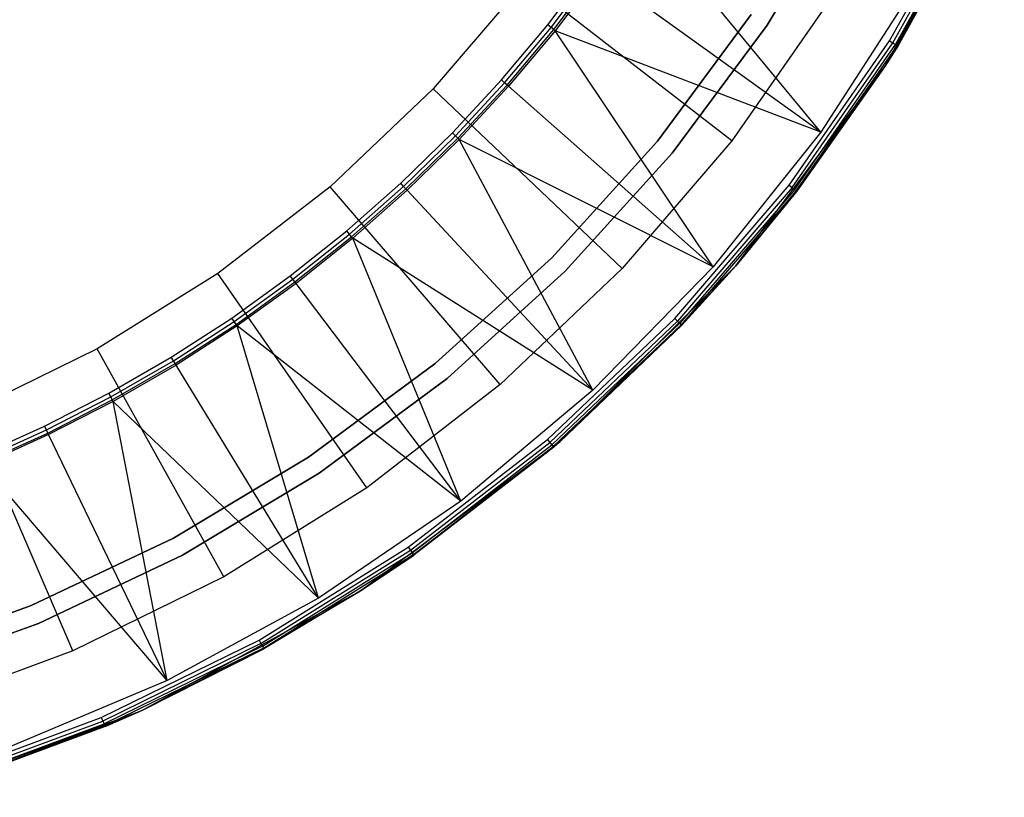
# Model space of a CAD drawing. Extents: x 0.02 to 4.27, y -2.13 to 2.13.
# Tile 6 of 13: x 2.88 to 4.08, y -2.04 to -1.09. Entities that reach past the tile are written whole.
import ezdxf

# ---------------------------------------------------------------- set-up
doc = ezdxf.new("R2010")
doc.units = 0
doc.header["$MEASUREMENT"] = 0
doc.layers.get('0').update_dxf_attribs({"color": 13, "linetype": 'CONTINUOUS'})

# ---------------------------------------------------------------- blocks, each defined once
blk = doc.blocks.new('LAMPKA_CHINSKA2_STL')
at = {"color": 0}
for p, q in [((3.9357, -1.1494), (4.0811, -0.8832)), ((3.9357, -1.1494), (4.0811, -0.8832)), ((3.9514, -1.1246, 0.2244), (4.0811, -0.8832)), ((3.9514, -1.1246, 0.2244), (4.0811, -0.8832)), ((3.8921, -0.9327, 11.2638), (3.7923, -1.0992, 11.2638)), ((3.7923, -1.0992, 11.2598), (3.8921, -0.9327, 11.2598)), ((3.9414, -1.1183, 0.2362), (4.0454, -0.9311, 0.2362)), ((3.9414, -1.1183, 0.2362), (4.0454, -0.9311, 0.2362)), ((3.9453, -1.1207, 0.2353), (4.0494, -0.9331, 0.2353)), ((3.9453, -1.1207, 0.2353), (4.0494, -0.9331, 0.2353)), ((3.9485, -1.1227, 0.2328), (4.0529, -0.9347, 0.2328)), ((3.9485, -1.1227, 0.2328), (4.0529, -0.9347, 0.2328)), ((3.9507, -1.1241, 0.2289), (4.0552, -0.9359, 0.2289)), ((3.9507, -1.1241, 0.2289), (4.0552, -0.9359, 0.2289)), ((4.056, -0.9363, 0.2244), (3.9514, -1.1246, 0.2244)), ((4.056, -0.9363, 0.2244), (3.9514, -1.1246, 0.2244)), ((3.8574, -1.2295, 11.063), (3.6371, -0.9623, 12.6284)), ((3.8574, -1.2295, 11.063), (3.6371, -0.9623, 12.6284)), ((3.5249, -1.0986, 12.6378), (3.578, -1.0286, 12.6378)), ((3.5249, -1.0986, 12.6378), (3.578, -1.0286, 12.6378)), ((3.5289, -1.1019, 12.6366), (3.5822, -1.0316, 12.6366)), ((3.5289, -1.1019, 12.6366), (3.5822, -1.0316, 12.6366)), ((3.5322, -1.1044, 12.6333), (3.5855, -1.034, 12.6333)), ((3.5322, -1.1044, 12.6333), (3.5855, -1.034, 12.6333)), ((3.5873, -1.0354, 12.6284), (3.5339, -1.1058, 12.6284)), ((3.5873, -1.0354, 12.6284), (3.5339, -1.1058, 12.6284)), ((3.8574, -1.2295, 11.063), (3.5873, -1.0354, 12.6284)), ((3.8574, -1.2295, 11.063), (3.5873, -1.0354, 12.6284)), ((3.4978, -1.0454, 12.5591), (3.3851, -1.1767, 12.5591)), ((3.4978, -1.0454, 12.5591), (3.3851, -1.1767, 12.5591)), ((3.7492, -1.24, 11.063), (3.4978, -1.0454, 12.5591)), ((3.7492, -1.24, 11.063), (3.4978, -1.0454, 12.5591)), ((3.9714, -1.0531, 11.063), (3.8574, -1.2295, 11.063)), ((3.9714, -1.0531, 11.063), (3.8574, -1.2295, 11.063)), ((3.8664, -1.0716, 11.063), (3.7492, -1.24, 11.063)), ((3.8664, -1.0716, 11.063), (3.7492, -1.24, 11.063)), ((3.7729, -1.0862, 11.3446), (3.6586, -1.2403, 11.3446)), ((3.6586, -1.2403, 11.3407), (3.7729, -1.0862, 11.3407)), ((3.7729, -1.0862, 11.3446), (3.6586, -1.2403, 11.3446)), ((3.6586, -1.2403, 11.3407), (3.7729, -1.0862, 11.3407)), ((3.4684, -1.1659, 12.6378), (3.5249, -1.0986, 12.6378)), ((3.4684, -1.1659, 12.6378), (3.5249, -1.0986, 12.6378)), ((3.4723, -1.1694, 12.6366), (3.5289, -1.1019, 12.6366)), ((3.4723, -1.1694, 12.6366), (3.5289, -1.1019, 12.6366)), ((3.5289, -1.1019, 12.6366), (3.5249, -1.0986, 12.6378)), ((3.5289, -1.1019, 12.6366), (3.5249, -1.0986, 12.6378)), ((3.5322, -1.1044, 12.6333), (3.5289, -1.1019, 12.6366)), ((3.5322, -1.1044, 12.6333), (3.5289, -1.1019, 12.6366)), ((3.7923, -1.0992, 11.2638), (3.6766, -1.2551, 11.2638)), ((3.6766, -1.2551, 11.2598), (3.7923, -1.0992, 11.2598)), ((3.4754, -1.1721, 12.6333), (3.5322, -1.1044, 12.6333)), ((3.4754, -1.1721, 12.6333), (3.5322, -1.1044, 12.6333)), ((3.5339, -1.1058, 12.6284), (3.4771, -1.1736, 12.6284)), ((3.5339, -1.1058, 12.6284), (3.4771, -1.1736, 12.6284)), ((3.5339, -1.1058, 12.6284), (3.5322, -1.1044, 12.6333)), ((3.5339, -1.1058, 12.6284), (3.5322, -1.1044, 12.6333)), ((3.7265, -1.3937, 11.063), (3.5339, -1.1058, 12.6284)), ((3.7265, -1.3937, 11.063), (3.5339, -1.1058, 12.6284)), ((3.8574, -1.2295, 11.063), (3.5339, -1.1058, 12.6284)), ((3.8574, -1.2295, 11.063), (3.5339, -1.1058, 12.6284)), ((3.8191, -1.2941, 0.2362), (3.9414, -1.1183, 0.2362)), ((3.8191, -1.2941, 0.2362), (3.9414, -1.1183, 0.2362)), ((3.8227, -1.2969, 0.2353), (3.9453, -1.1207, 0.2353)), ((3.8227, -1.2969, 0.2353), (3.9453, -1.1207, 0.2353)), ((3.8257, -1.2992, 0.2328), (3.9485, -1.1227, 0.2328)), ((3.8257, -1.2992, 0.2328), (3.9485, -1.1227, 0.2328)), ((3.8277, -1.3008, 0.2289), (3.9507, -1.1241, 0.2289)), ((3.8277, -1.3008, 0.2289), (3.9507, -1.1241, 0.2289)), ((3.9507, -1.1241, 0.2289), (3.9357, -1.1494, 0.2244)), ((3.9507, -1.1241, 0.2289), (3.9357, -1.1494, 0.2244)), ((3.9514, -1.1246, 0.2244), (3.9357, -1.1494)), ((3.9514, -1.1246, 0.2244), (3.9357, -1.1494)), ((3.9514, -1.1246, 0.2244), (3.9357, -1.1494, 0.2244)), ((3.9514, -1.1246, 0.2244), (3.9357, -1.1494, 0.2244)), ((3.9414, -1.1183, 0.2362), (3.9453, -1.1207, 0.2353)), ((3.9414, -1.1183, 0.2362), (3.9453, -1.1207, 0.2353)), ((3.9453, -1.1207, 0.2353), (3.9485, -1.1227, 0.2328)), ((3.9453, -1.1207, 0.2353), (3.9485, -1.1227, 0.2328)), ((3.9485, -1.1227, 0.2328), (3.9507, -1.1241, 0.2289)), ((3.9485, -1.1227, 0.2328), (3.9507, -1.1241, 0.2289)), ((3.9514, -1.1246, 0.2244), (3.9507, -1.1241, 0.2289)), ((3.9514, -1.1246, 0.2244), (3.9507, -1.1241, 0.2289)), ((3.754, -1.3922), (3.9357, -1.1494)), ((3.754, -1.3922), (3.9357, -1.1494)), ((3.8277, -1.3008, 0.2289), (3.9357, -1.1494, 0.2244)), ((3.8277, -1.3008, 0.2289), (3.9357, -1.1494, 0.2244)), ((3.9357, -1.1494), (3.8284, -1.3013, 0.2244)), ((3.9357, -1.1494, 0.2244), (3.8284, -1.3013, 0.2244)), ((3.9357, -1.1494), (3.8284, -1.3013, 0.2244)), ((3.9357, -1.1494, 0.2244), (3.8284, -1.3013, 0.2244)), ((3.9357, -1.1494, 0.2244), (3.9357, -1.1494)), ((3.9357, -1.1494, 0.2244), (3.9357, -1.1494)), ((3.4087, -1.2304, 12.6378), (3.4684, -1.1659, 12.6378)), ((3.4087, -1.2304, 12.6378), (3.4684, -1.1659, 12.6378)), ((3.4124, -1.234, 12.6366), (3.4723, -1.1694, 12.6366)), ((3.4124, -1.234, 12.6366), (3.4723, -1.1694, 12.6366)), ((3.4153, -1.2369, 12.6333), (3.4754, -1.1721, 12.6333)), ((3.4153, -1.2369, 12.6333), (3.4754, -1.1721, 12.6333)), ((3.4771, -1.1736, 12.6284), (3.4169, -1.2384, 12.6284)), ((3.4771, -1.1736, 12.6284), (3.4169, -1.2384, 12.6284)), ((3.4723, -1.1694, 12.6366), (3.4684, -1.1659, 12.6378)), ((3.4723, -1.1694, 12.6366), (3.4684, -1.1659, 12.6378)), ((3.4754, -1.1721, 12.6333), (3.4723, -1.1694, 12.6366)), ((3.4754, -1.1721, 12.6333), (3.4723, -1.1694, 12.6366)), ((3.4771, -1.1736, 12.6284), (3.4754, -1.1721, 12.6333)), ((3.4771, -1.1736, 12.6284), (3.4754, -1.1721, 12.6333)), ((3.7265, -1.3937, 11.063), (3.4771, -1.1736, 12.6284)), ((3.7265, -1.3937, 11.063), (3.4771, -1.1736, 12.6284)), ((3.3851, -1.1767, 12.5591), (3.2597, -1.2959, 12.5591)), ((3.3851, -1.1767, 12.5591), (3.2597, -1.2959, 12.5591)), ((3.6155, -1.3957, 11.063), (3.3851, -1.1767, 12.5591)), ((3.6155, -1.3957, 11.063), (3.3851, -1.1767, 12.5591)), ((3.3458, -1.2917, 12.6378), (3.4087, -1.2304, 12.6378)), ((3.3458, -1.2917, 12.6378), (3.4087, -1.2304, 12.6378)), ((3.3493, -1.2955, 12.6366), (3.4124, -1.234, 12.6366)), ((3.3493, -1.2955, 12.6366), (3.4124, -1.234, 12.6366)), ((3.4124, -1.234, 12.6366), (3.4087, -1.2304, 12.6378)), ((3.4124, -1.234, 12.6366), (3.4087, -1.2304, 12.6378)), ((3.4153, -1.2369, 12.6333), (3.4124, -1.234, 12.6366)), ((3.4153, -1.2369, 12.6333), (3.4124, -1.234, 12.6366)), ((3.8574, -1.2295, 11.063), (3.7265, -1.3937, 11.063)), ((3.8574, -1.2295, 11.063), (3.7265, -1.3937, 11.063)), ((3.3521, -1.2985, 12.6333), (3.4153, -1.2369, 12.6333)), ((3.3521, -1.2985, 12.6333), (3.4153, -1.2369, 12.6333)), ((3.4169, -1.2384, 12.6284), (3.3536, -1.3002, 12.6284)), ((3.4169, -1.2384, 12.6284), (3.3536, -1.3002, 12.6284)), ((3.4169, -1.2384, 12.6284), (3.4153, -1.2369, 12.6333)), ((3.4169, -1.2384, 12.6284), (3.4153, -1.2369, 12.6333)), ((3.5799, -1.544, 11.063), (3.4169, -1.2384, 12.6284)), ((3.5799, -1.544, 11.063), (3.4169, -1.2384, 12.6284)), ((3.7265, -1.3937, 11.063), (3.4169, -1.2384, 12.6284)), ((3.7265, -1.3937, 11.063), (3.4169, -1.2384, 12.6284)), ((3.6586, -1.2403, 11.3446), (3.5297, -1.3825, 11.3446)), ((3.5297, -1.3825, 11.3407), (3.6586, -1.2403, 11.3407)), ((3.6586, -1.2403, 11.3446), (3.5297, -1.3825, 11.3446)), ((3.5297, -1.3825, 11.3407), (3.6586, -1.2403, 11.3407)), ((3.7492, -1.24, 11.063), (3.6155, -1.3957, 11.063)), ((3.7492, -1.24, 11.063), (3.6155, -1.3957, 11.063)), ((3.6586, -1.2403, 11.3446), (3.6586, -1.2403, 11.3407)), ((3.6586, -1.2403, 11.3446), (3.6586, -1.2403, 11.3407)), ((3.6766, -1.2551, 11.2638), (3.5462, -1.399, 11.2638)), ((3.5462, -1.399, 11.2598), (3.6766, -1.2551, 11.2598)), ((3.2799, -1.3498, 12.6378), (3.3458, -1.2917, 12.6378)), ((3.2799, -1.3498, 12.6378), (3.3458, -1.2917, 12.6378)), ((3.2832, -1.3538, 12.6366), (3.3493, -1.2955, 12.6366)), ((3.2832, -1.3538, 12.6366), (3.3493, -1.2955, 12.6366)), ((3.3493, -1.2955, 12.6366), (3.3458, -1.2917, 12.6378)), ((3.3493, -1.2955, 12.6366), (3.3458, -1.2917, 12.6378)), ((3.3521, -1.2985, 12.6333), (3.3493, -1.2955, 12.6366)), ((3.3521, -1.2985, 12.6333), (3.3493, -1.2955, 12.6366)), ((3.6796, -1.4566, 0.2362), (3.8191, -1.2941, 0.2362)), ((3.6796, -1.4566, 0.2362), (3.8191, -1.2941, 0.2362)), ((3.8191, -1.2941, 0.2362), (3.8227, -1.2969, 0.2353)), ((3.8191, -1.2941, 0.2362), (3.8227, -1.2969, 0.2353)), ((3.2597, -1.2959, 12.5591), (3.1229, -1.4018, 12.5591)), ((3.2597, -1.2959, 12.5591), (3.1229, -1.4018, 12.5591)), ((3.4668, -1.5371, 11.063), (3.2597, -1.2959, 12.5591)), ((3.4668, -1.5371, 11.063), (3.2597, -1.2959, 12.5591)), ((3.2859, -1.357, 12.6333), (3.3521, -1.2985, 12.6333)), ((3.2859, -1.357, 12.6333), (3.3521, -1.2985, 12.6333)), ((3.3536, -1.3002, 12.6284), (3.2873, -1.3587, 12.6284)), ((3.3536, -1.3002, 12.6284), (3.2873, -1.3587, 12.6284)), ((3.3536, -1.3002, 12.6284), (3.3521, -1.2985, 12.6333)), ((3.3536, -1.3002, 12.6284), (3.3521, -1.2985, 12.6333)), ((3.5799, -1.544, 11.063), (3.3536, -1.3002, 12.6284)), ((3.5799, -1.544, 11.063), (3.3536, -1.3002, 12.6284)), ((3.8227, -1.2969, 0.2353), (3.6829, -1.4597, 0.2353)), ((3.8227, -1.2969, 0.2353), (3.6829, -1.4597, 0.2353)), ((3.8257, -1.2992, 0.2328), (3.6856, -1.4623, 0.2328)), ((3.8257, -1.2992, 0.2328), (3.6856, -1.4623, 0.2328)), ((3.8277, -1.3008, 0.2289), (3.6875, -1.4641, 0.2289)), ((3.8277, -1.3008, 0.2289), (3.6875, -1.4641, 0.2289)), ((3.8277, -1.3008, 0.2289), (3.754, -1.3922, 0.2244)), ((3.8277, -1.3008, 0.2289), (3.754, -1.3922, 0.2244)), ((3.8284, -1.3013, 0.2244), (3.754, -1.3922)), ((3.8284, -1.3013, 0.2244), (3.754, -1.3922)), ((3.8284, -1.3013, 0.2244), (3.754, -1.3922, 0.2244)), ((3.8284, -1.3013, 0.2244), (3.754, -1.3922, 0.2244)), ((3.8227, -1.2969, 0.2353), (3.8257, -1.2992, 0.2328)), ((3.8227, -1.2969, 0.2353), (3.8257, -1.2992, 0.2328)), ((3.8257, -1.2992, 0.2328), (3.8277, -1.3008, 0.2289)), ((3.8257, -1.2992, 0.2328), (3.8277, -1.3008, 0.2289)), ((3.8284, -1.3013, 0.2244), (3.8277, -1.3008, 0.2289)), ((3.8284, -1.3013, 0.2244), (3.8277, -1.3008, 0.2289)), ((3.2112, -1.4046, 12.6378), (3.2799, -1.3498, 12.6378)), ((3.2112, -1.4046, 12.6378), (3.2799, -1.3498, 12.6378)), ((3.2143, -1.4087, 12.6366), (3.2832, -1.3538, 12.6366)), ((3.2143, -1.4087, 12.6366), (3.2832, -1.3538, 12.6366)), ((3.2832, -1.3538, 12.6366), (3.2799, -1.3498, 12.6378)), ((3.2832, -1.3538, 12.6366), (3.2799, -1.3498, 12.6378)), ((3.2859, -1.357, 12.6333), (3.2832, -1.3538, 12.6366)), ((3.2859, -1.357, 12.6333), (3.2832, -1.3538, 12.6366)), ((3.2168, -1.412, 12.6333), (3.2859, -1.357, 12.6333)), ((3.2168, -1.412, 12.6333), (3.2859, -1.357, 12.6333)), ((3.2873, -1.3587, 12.6284), (3.2182, -1.4138, 12.6284)), ((3.2873, -1.3587, 12.6284), (3.2182, -1.4138, 12.6284)), ((3.2873, -1.3587, 12.6284), (3.2859, -1.357, 12.6333)), ((3.2873, -1.3587, 12.6284), (3.2859, -1.357, 12.6333)), ((3.419, -1.679, 11.063), (3.2873, -1.3587, 12.6284)), ((3.419, -1.679, 11.063), (3.2873, -1.3587, 12.6284)), ((3.5799, -1.544, 11.063), (3.2873, -1.3587, 12.6284)), ((3.5799, -1.544, 11.063), (3.2873, -1.3587, 12.6284)), ((3.5297, -1.3825, 11.3446), (3.3876, -1.5113, 11.3446)), ((3.3876, -1.5113, 11.3407), (3.5297, -1.3825, 11.3407)), ((3.5297, -1.3825, 11.3446), (3.3876, -1.5113, 11.3446)), ((3.3876, -1.5113, 11.3407), (3.5297, -1.3825, 11.3407)), ((3.5297, -1.3825, 11.3446), (3.5297, -1.3825, 11.3407)), ((3.5297, -1.3825, 11.3446), (3.5297, -1.3825, 11.3407)), ((3.1229, -1.4018, 12.5591), (2.9761, -1.4933, 12.5591)), ((3.1229, -1.4018, 12.5591), (2.9761, -1.4933, 12.5591)), ((3.3045, -1.6627, 11.063), (3.1229, -1.4018, 12.5591)), ((3.3045, -1.6627, 11.063), (3.1229, -1.4018, 12.5591)), ((3.5462, -1.399, 11.2638), (3.4024, -1.5294, 11.2638)), ((3.4024, -1.5294, 11.2598), (3.5462, -1.399, 11.2598)), ((3.6155, -1.3957, 11.063), (3.4668, -1.5371, 11.063)), ((3.6155, -1.3957, 11.063), (3.4668, -1.5371, 11.063)), ((3.5395, -1.6067), (3.754, -1.3922)), ((3.5395, -1.6067), (3.754, -1.3922)), ((3.7265, -1.3937, 11.063), (3.5799, -1.544, 11.063)), ((3.7265, -1.3937, 11.063), (3.5799, -1.544, 11.063)), ((3.754, -1.3922, 0.2244), (3.6875, -1.4641, 0.2289)), ((3.754, -1.3922, 0.2244), (3.6875, -1.4641, 0.2289)), ((3.754, -1.3922), (3.6881, -1.4647, 0.2244)), ((3.754, -1.3922, 0.2244), (3.6881, -1.4647, 0.2244)), ((3.754, -1.3922), (3.6881, -1.4647, 0.2244)), ((3.754, -1.3922, 0.2244), (3.6881, -1.4647, 0.2244)), ((3.754, -1.3922, 0.2244), (3.754, -1.3922)), ((3.754, -1.3922, 0.2244), (3.754, -1.3922)), ((3.1399, -1.4559, 12.6378), (3.2112, -1.4046, 12.6378)), ((3.1399, -1.4559, 12.6378), (3.2112, -1.4046, 12.6378)), ((3.1428, -1.4602, 12.6366), (3.2143, -1.4087, 12.6366)), ((3.1428, -1.4602, 12.6366), (3.2143, -1.4087, 12.6366)), ((3.1451, -1.4636, 12.6333), (3.2168, -1.412, 12.6333)), ((3.1451, -1.4636, 12.6333), (3.2168, -1.412, 12.6333)), ((3.2182, -1.4138, 12.6284), (3.1464, -1.4655, 12.6284)), ((3.2182, -1.4138, 12.6284), (3.1464, -1.4655, 12.6284)), ((3.2143, -1.4087, 12.6366), (3.2112, -1.4046, 12.6378)), ((3.2143, -1.4087, 12.6366), (3.2112, -1.4046, 12.6378)), ((3.2168, -1.412, 12.6333), (3.2143, -1.4087, 12.6366)), ((3.2168, -1.412, 12.6333), (3.2143, -1.4087, 12.6366)), ((3.2182, -1.4138, 12.6284), (3.2168, -1.412, 12.6333)), ((3.2182, -1.4138, 12.6284), (3.2168, -1.412, 12.6333)), ((3.419, -1.679, 11.063), (3.2182, -1.4138, 12.6284)), ((3.419, -1.679, 11.063), (3.2182, -1.4138, 12.6284)), ((3.0661, -1.5036, 12.6378), (3.1399, -1.4559, 12.6378)), ((3.0661, -1.5036, 12.6378), (3.1399, -1.4559, 12.6378)), ((3.0688, -1.508, 12.6366), (3.1428, -1.4602, 12.6366)), ((3.0688, -1.508, 12.6366), (3.1428, -1.4602, 12.6366)), ((3.1428, -1.4602, 12.6366), (3.1399, -1.4559, 12.6378)), ((3.1428, -1.4602, 12.6366), (3.1399, -1.4559, 12.6378)), ((3.1451, -1.4636, 12.6333), (3.1428, -1.4602, 12.6366)), ((3.1451, -1.4636, 12.6333), (3.1428, -1.4602, 12.6366)), ((3.5244, -1.6041, 0.2362), (3.6796, -1.4566, 0.2362)), ((3.5244, -1.6041, 0.2362), (3.6796, -1.4566, 0.2362)), ((3.6829, -1.4597, 0.2353), (3.5273, -1.6076, 0.2353)), ((3.6829, -1.4597, 0.2353), (3.5273, -1.6076, 0.2353)), ((3.6856, -1.4623, 0.2328), (3.5298, -1.6105, 0.2328)), ((3.6856, -1.4623, 0.2328), (3.5298, -1.6105, 0.2328)), ((3.6796, -1.4566, 0.2362), (3.6829, -1.4597, 0.2353)), ((3.6796, -1.4566, 0.2362), (3.6829, -1.4597, 0.2353)), ((3.6829, -1.4597, 0.2353), (3.6856, -1.4623, 0.2328)), ((3.6829, -1.4597, 0.2353), (3.6856, -1.4623, 0.2328)), ((3.6856, -1.4623, 0.2328), (3.6875, -1.4641, 0.2289)), ((3.6856, -1.4623, 0.2328), (3.6875, -1.4641, 0.2289)), ((3.0709, -1.5115, 12.6333), (3.1451, -1.4636, 12.6333)), ((3.0709, -1.5115, 12.6333), (3.1451, -1.4636, 12.6333)), ((3.1464, -1.4655, 12.6284), (3.0721, -1.5134, 12.6284)), ((3.1464, -1.4655, 12.6284), (3.0721, -1.5134, 12.6284)), ((3.1464, -1.4655, 12.6284), (3.1451, -1.4636, 12.6333)), ((3.1464, -1.4655, 12.6284), (3.1451, -1.4636, 12.6333)), ((3.2455, -1.7973, 11.063), (3.1464, -1.4655, 12.6284)), ((3.2455, -1.7973, 11.063), (3.1464, -1.4655, 12.6284)), ((3.419, -1.679, 11.063), (3.1464, -1.4655, 12.6284)), ((3.419, -1.679, 11.063), (3.1464, -1.4655, 12.6284)), ((3.6875, -1.4641, 0.2289), (3.5315, -1.6124, 0.2289)), ((3.6875, -1.4641, 0.2289), (3.5315, -1.6124, 0.2289)), ((3.6875, -1.4641, 0.2289), (3.5395, -1.6067, 0.2244)), ((3.6875, -1.4641, 0.2289), (3.5395, -1.6067, 0.2244)), ((3.6881, -1.4647, 0.2244), (3.5395, -1.6067)), ((3.6881, -1.4647, 0.2244), (3.5395, -1.6067)), ((3.6881, -1.4647, 0.2244), (3.5395, -1.6067, 0.2244)), ((3.6881, -1.4647, 0.2244), (3.5395, -1.6067, 0.2244)), ((3.6881, -1.4647, 0.2244), (3.6875, -1.4641, 0.2289)), ((3.6881, -1.4647, 0.2244), (3.6875, -1.4641, 0.2289)), ((2.9761, -1.4933, 12.5591), (2.8208, -1.5695, 12.5591)), ((2.9761, -1.4933, 12.5591), (2.8208, -1.5695, 12.5591)), ((3.1304, -1.7713, 11.063), (2.9761, -1.4933, 12.5591)), ((3.1304, -1.7713, 11.063), (2.9761, -1.4933, 12.5591)), ((2.99, -1.5475, 12.6378), (3.0661, -1.5036, 12.6378)), ((2.99, -1.5475, 12.6378), (3.0661, -1.5036, 12.6378)), ((2.9924, -1.5521, 12.6366), (3.0688, -1.508, 12.6366)), ((2.9924, -1.5521, 12.6366), (3.0688, -1.508, 12.6366)), ((3.0688, -1.508, 12.6366), (3.0661, -1.5036, 12.6378)), ((3.0688, -1.508, 12.6366), (3.0661, -1.5036, 12.6378)), ((3.0709, -1.5115, 12.6333), (3.0688, -1.508, 12.6366)), ((3.0709, -1.5115, 12.6333), (3.0688, -1.508, 12.6366)), ((3.3876, -1.5113, 11.3446), (3.2335, -1.6256, 11.3446)), ((3.2335, -1.6256, 11.3407), (3.3876, -1.5113, 11.3407)), ((3.3876, -1.5113, 11.3446), (3.2335, -1.6256, 11.3446)), ((3.2335, -1.6256, 11.3407), (3.3876, -1.5113, 11.3407)), ((3.3876, -1.5113, 11.3446), (3.3876, -1.5113, 11.3407)), ((3.3876, -1.5113, 11.3446), (3.3876, -1.5113, 11.3407)), ((2.9944, -1.5557, 12.6333), (3.0709, -1.5115, 12.6333)), ((2.9944, -1.5557, 12.6333), (3.0709, -1.5115, 12.6333)), ((3.0721, -1.5134, 12.6284), (2.9955, -1.5577, 12.6284)), ((3.0721, -1.5134, 12.6284), (2.9955, -1.5577, 12.6284)), ((3.0721, -1.5134, 12.6284), (3.0709, -1.5115, 12.6333)), ((3.0721, -1.5134, 12.6284), (3.0709, -1.5115, 12.6333)), ((3.2455, -1.7973, 11.063), (3.0721, -1.5134, 12.6284)), ((3.2455, -1.7973, 11.063), (3.0721, -1.5134, 12.6284)), ((3.4024, -1.5294, 11.2638), (3.2464, -1.6451, 11.2638)), ((3.2464, -1.6451, 11.2598), (3.4024, -1.5294, 11.2598)), ((3.4668, -1.5371, 11.063), (3.3045, -1.6627, 11.063)), ((3.4668, -1.5371, 11.063), (3.3045, -1.6627, 11.063)), ((3.5799, -1.544, 11.063), (3.419, -1.679, 11.063)), ((3.5799, -1.544, 11.063), (3.419, -1.679, 11.063)), ((2.9118, -1.5876, 12.6378), (2.99, -1.5475, 12.6378)), ((2.9118, -1.5876, 12.6378), (2.99, -1.5475, 12.6378)), ((2.914, -1.5923, 12.6366), (2.9924, -1.5521, 12.6366)), ((2.914, -1.5923, 12.6366), (2.9924, -1.5521, 12.6366)), ((2.9158, -1.596, 12.6333), (2.9944, -1.5557, 12.6333)), ((2.9158, -1.596, 12.6333), (2.9944, -1.5557, 12.6333)), ((2.9955, -1.5577, 12.6284), (2.9168, -1.598, 12.6284)), ((2.9955, -1.5577, 12.6284), (2.9168, -1.598, 12.6284)), ((2.9924, -1.5521, 12.6366), (2.99, -1.5475, 12.6378)), ((2.9924, -1.5521, 12.6366), (2.99, -1.5475, 12.6378)), ((2.9944, -1.5557, 12.6333), (2.9924, -1.5521, 12.6366)), ((2.9944, -1.5557, 12.6333), (2.9924, -1.5521, 12.6366)), ((2.9955, -1.5577, 12.6284), (2.9944, -1.5557, 12.6333)), ((2.9955, -1.5577, 12.6284), (2.9944, -1.5557, 12.6333)), ((3.0611, -1.8977, 11.063), (2.9955, -1.5577, 12.6284)), ((3.0611, -1.8977, 11.063), (2.9955, -1.5577, 12.6284)), ((3.2455, -1.7973, 11.063), (2.9955, -1.5577, 12.6284)), ((3.2455, -1.7973, 11.063), (2.9955, -1.5577, 12.6284)), ((2.9461, -1.8616, 11.063), (2.8208, -1.5695, 12.5591)), ((2.9461, -1.8616, 11.063), (2.8208, -1.5695, 12.5591)), ((2.8317, -1.6237, 12.6378), (2.9118, -1.5876, 12.6378)), ((2.8317, -1.6237, 12.6378), (2.9118, -1.5876, 12.6378)), ((2.8337, -1.6285, 12.6366), (2.914, -1.5923, 12.6366)), ((2.8337, -1.6285, 12.6366), (2.914, -1.5923, 12.6366)), ((2.914, -1.5923, 12.6366), (2.9118, -1.5876, 12.6378)), ((2.914, -1.5923, 12.6366), (2.9118, -1.5876, 12.6378)), ((2.9158, -1.596, 12.6333), (2.914, -1.5923, 12.6366)), ((2.9158, -1.596, 12.6333), (2.914, -1.5923, 12.6366)), ((2.8353, -1.6323, 12.6333), (2.9158, -1.596, 12.6333)), ((2.8353, -1.6323, 12.6333), (2.9158, -1.596, 12.6333)), ((2.9168, -1.598, 12.6284), (2.8362, -1.6344, 12.6284)), ((2.9168, -1.598, 12.6284), (2.8362, -1.6344, 12.6284)), ((2.9168, -1.598, 12.6284), (2.9158, -1.596, 12.6333)), ((2.9168, -1.598, 12.6284), (2.9158, -1.596, 12.6333)), ((3.0611, -1.8977, 11.063), (2.9168, -1.598, 12.6284)), ((3.0611, -1.8977, 11.063), (2.9168, -1.598, 12.6284)), ((3.2966, -1.7885), (3.5395, -1.6067)), ((3.2966, -1.7885), (3.5395, -1.6067)), ((3.355, -1.7352, 0.2362), (3.5244, -1.6041, 0.2362)), ((3.355, -1.7352, 0.2362), (3.5244, -1.6041, 0.2362)), ((3.5395, -1.6067), (3.3618, -1.7449, 0.2244)), ((3.5395, -1.6067), (3.3618, -1.7449, 0.2244)), ((3.5244, -1.6041, 0.2362), (3.5273, -1.6076, 0.2353)), ((3.5244, -1.6041, 0.2362), (3.5273, -1.6076, 0.2353)), ((3.5395, -1.6067, 0.2244), (3.5315, -1.6124, 0.2289)), ((3.5395, -1.6067, 0.2244), (3.5315, -1.6124, 0.2289)), ((3.5395, -1.6067), (3.5321, -1.6131, 0.2244)), ((3.5395, -1.6067, 0.2244), (3.5321, -1.6131, 0.2244)), ((3.5395, -1.6067), (3.5321, -1.6131, 0.2244)), ((3.5395, -1.6067, 0.2244), (3.5321, -1.6131, 0.2244)), ((3.5395, -1.6067, 0.2244), (3.5395, -1.6067)), ((3.5395, -1.6067, 0.2244), (3.5395, -1.6067)), ((3.3576, -1.7389, 0.2353), (3.5273, -1.6076, 0.2353)), ((3.3576, -1.7389, 0.2353), (3.5273, -1.6076, 0.2353)), ((3.3598, -1.7421, 0.2328), (3.5298, -1.6105, 0.2328)), ((3.3598, -1.7421, 0.2328), (3.5298, -1.6105, 0.2328)), ((3.3612, -1.7442, 0.2289), (3.5315, -1.6124, 0.2289)), ((3.3612, -1.7442, 0.2289), (3.5315, -1.6124, 0.2289)), ((3.5321, -1.6131, 0.2244), (3.3618, -1.7449, 0.2244)), ((3.5321, -1.6131, 0.2244), (3.3618, -1.7449, 0.2244)), ((3.5273, -1.6076, 0.2353), (3.5298, -1.6105, 0.2328)), ((3.5273, -1.6076, 0.2353), (3.5298, -1.6105, 0.2328)), ((3.5298, -1.6105, 0.2328), (3.5315, -1.6124, 0.2289)), ((3.5298, -1.6105, 0.2328), (3.5315, -1.6124, 0.2289)), ((3.5315, -1.6124, 0.2289), (3.5321, -1.6131, 0.2244)), ((3.5315, -1.6124, 0.2289), (3.5321, -1.6131, 0.2244)), ((3.2335, -1.6256, 11.3446), (3.0689, -1.7243, 11.3446)), ((3.0689, -1.7243, 11.3407), (3.2335, -1.6256, 11.3407)), ((3.2335, -1.6256, 11.3446), (3.0689, -1.7243, 11.3446)), ((3.0689, -1.7243, 11.3407), (3.2335, -1.6256, 11.3407)), ((3.2335, -1.6256, 11.3446), (3.2335, -1.6256, 11.3407)), ((3.2335, -1.6256, 11.3446), (3.2335, -1.6256, 11.3407)), ((3.0611, -1.8977, 11.063), (2.8362, -1.6344, 12.6284)), ((3.0611, -1.8977, 11.063), (2.8362, -1.6344, 12.6284)), ((3.2464, -1.6451, 11.2638), (3.0799, -1.7449, 11.2638)), ((3.0799, -1.7449, 11.2598), (3.2464, -1.6451, 11.2598)), ((3.3045, -1.6627, 11.063), (3.1304, -1.7713, 11.063)), ((3.3045, -1.6627, 11.063), (3.1304, -1.7713, 11.063)), ((3.419, -1.679, 11.063), (3.2455, -1.7973, 11.063)), ((3.419, -1.679, 11.063), (3.2455, -1.7973, 11.063)), ((3.0689, -1.7243, 11.3446), (2.8954, -1.8063, 11.3446)), ((2.8954, -1.8063, 11.3407), (3.0689, -1.7243, 11.3407)), ((3.0689, -1.7243, 11.3446), (2.8954, -1.8063, 11.3446)), ((2.8954, -1.8063, 11.3407), (3.0689, -1.7243, 11.3407)), ((3.0689, -1.7243, 11.3446), (3.0689, -1.7243, 11.3407)), ((3.0689, -1.7243, 11.3446), (3.0689, -1.7243, 11.3407)), ((3.1733, -1.8485, 0.2362), (3.355, -1.7352, 0.2362)), ((3.1733, -1.8485, 0.2362), (3.355, -1.7352, 0.2362)), ((3.1755, -1.8525, 0.2353), (3.3576, -1.7389, 0.2353)), ((3.1755, -1.8525, 0.2353), (3.3576, -1.7389, 0.2353)), ((3.355, -1.7352, 0.2362), (3.3576, -1.7389, 0.2353)), ((3.355, -1.7352, 0.2362), (3.3576, -1.7389, 0.2353)), ((3.3576, -1.7389, 0.2353), (3.3598, -1.7421, 0.2328)), ((3.3576, -1.7389, 0.2353), (3.3598, -1.7421, 0.2328)), ((3.0799, -1.7449, 11.2638), (2.9044, -1.8279, 11.2638)), ((2.9044, -1.8279, 11.2598), (3.0799, -1.7449, 11.2598)), ((3.1773, -1.8558, 0.2328), (3.3598, -1.7421, 0.2328)), ((3.1773, -1.8558, 0.2328), (3.3598, -1.7421, 0.2328)), ((3.1786, -1.8581, 0.2289), (3.3612, -1.7442, 0.2289)), ((3.1786, -1.8581, 0.2289), (3.3612, -1.7442, 0.2289)), ((3.3612, -1.7442, 0.2289), (3.2966, -1.7885, 0.2244)), ((3.3612, -1.7442, 0.2289), (3.2966, -1.7885, 0.2244)), ((3.2966, -1.7885), (3.3618, -1.7449, 0.2244)), ((3.3618, -1.7449, 0.2244), (3.2966, -1.7885, 0.2244)), ((3.2966, -1.7885), (3.3618, -1.7449, 0.2244)), ((3.3618, -1.7449, 0.2244), (3.2966, -1.7885, 0.2244)), ((3.3598, -1.7421, 0.2328), (3.3612, -1.7442, 0.2289)), ((3.3598, -1.7421, 0.2328), (3.3612, -1.7442, 0.2289)), ((3.3618, -1.7449, 0.2244), (3.3612, -1.7442, 0.2289)), ((3.3618, -1.7449, 0.2244), (3.3612, -1.7442, 0.2289)), ((3.1304, -1.7713, 11.063), (2.9461, -1.8616, 11.063)), ((3.1304, -1.7713, 11.063), (2.9461, -1.8616, 11.063)), ((3.0304, -1.9339), (3.2966, -1.7885)), ((3.0304, -1.9339), (3.2966, -1.7885)), ((3.2455, -1.7973, 11.063), (3.0611, -1.8977, 11.063)), ((3.2455, -1.7973, 11.063), (3.0611, -1.8977, 11.063)), ((3.1786, -1.8581, 0.2289), (3.2966, -1.7885, 0.2244)), ((3.1786, -1.8581, 0.2289), (3.2966, -1.7885, 0.2244)), ((3.2966, -1.7885), (3.179, -1.8588, 0.2244)), ((3.2966, -1.7885), (3.179, -1.8588, 0.2244)), ((3.2966, -1.7885, 0.2244), (3.179, -1.8588, 0.2244)), ((3.2966, -1.7885, 0.2244), (3.179, -1.8588, 0.2244)), ((3.2966, -1.7885), (3.2966, -1.7885, 0.2244)), ((3.2966, -1.7885), (3.2966, -1.7885, 0.2244)), ((2.8954, -1.8063, 11.3446), (2.7148, -1.8709, 11.3446)), ((2.7148, -1.8709, 11.3407), (2.8954, -1.8063, 11.3407)), ((2.8954, -1.8063, 11.3446), (2.7148, -1.8709, 11.3446)), ((2.7148, -1.8709, 11.3407), (2.8954, -1.8063, 11.3407)), ((2.8954, -1.8063, 11.3446), (2.8954, -1.8063, 11.3407)), ((2.8954, -1.8063, 11.3446), (2.8954, -1.8063, 11.3407)), ((2.9044, -1.8279, 11.2638), (2.7216, -1.8933, 11.2638)), ((2.7216, -1.8933, 11.2598), (2.9044, -1.8279, 11.2598)), ((2.981, -1.9428, 0.2362), (3.1733, -1.8485, 0.2362)), ((2.981, -1.9428, 0.2362), (3.1733, -1.8485, 0.2362)), ((3.1755, -1.8525, 0.2353), (2.9828, -1.947, 0.2353)), ((3.1755, -1.8525, 0.2353), (2.9828, -1.947, 0.2353)), ((3.1773, -1.8558, 0.2328), (2.9843, -1.9505, 0.2328)), ((3.1773, -1.8558, 0.2328), (2.9843, -1.9505, 0.2328)), ((3.1786, -1.8581, 0.2289), (2.9853, -1.9529, 0.2289)), ((3.1786, -1.8581, 0.2289), (2.9853, -1.9529, 0.2289)), ((3.1786, -1.8581, 0.2289), (3.0304, -1.9339, 0.2244)), ((3.1786, -1.8581, 0.2289), (3.0304, -1.9339, 0.2244)), ((3.0304, -1.9339), (3.179, -1.8588, 0.2244)), ((3.179, -1.8588, 0.2244), (3.0304, -1.9339, 0.2244)), ((3.0304, -1.9339), (3.179, -1.8588, 0.2244)), ((3.179, -1.8588, 0.2244), (3.0304, -1.9339, 0.2244)), ((3.1733, -1.8485, 0.2362), (3.1755, -1.8525, 0.2353)), ((3.1733, -1.8485, 0.2362), (3.1755, -1.8525, 0.2353)), ((3.1755, -1.8525, 0.2353), (3.1773, -1.8558, 0.2328)), ((3.1755, -1.8525, 0.2353), (3.1773, -1.8558, 0.2328)), ((3.1773, -1.8558, 0.2328), (3.1786, -1.8581, 0.2289)), ((3.1773, -1.8558, 0.2328), (3.1786, -1.8581, 0.2289)), ((3.179, -1.8588, 0.2244), (3.1786, -1.8581, 0.2289)), ((3.179, -1.8588, 0.2244), (3.1786, -1.8581, 0.2289)), ((2.9461, -1.8616, 11.063), (2.7537, -1.9329, 11.063)), ((2.9461, -1.8616, 11.063), (2.7537, -1.9329, 11.063)), ((3.0611, -1.8977, 11.063), (2.8676, -1.9793, 11.063)), ((3.0611, -1.8977, 11.063), (2.8676, -1.9793, 11.063)), ((2.7462, -2.0399), (3.0304, -1.9339)), ((2.7462, -2.0399), (3.0304, -1.9339)), ((2.7801, -2.0172, 0.2362), (2.981, -1.9428, 0.2362)), ((2.7801, -2.0172, 0.2362), (2.981, -1.9428, 0.2362)), ((2.7837, -2.0285, 0.2244), (3.0304, -1.9339)), ((2.7837, -2.0285, 0.2244), (3.0304, -1.9339)), ((2.981, -1.9428, 0.2362), (2.9828, -1.947, 0.2353)), ((2.981, -1.9428, 0.2362), (2.9828, -1.947, 0.2353)), ((3.0304, -1.9339, 0.2244), (2.9853, -1.9529, 0.2289)), ((3.0304, -1.9339, 0.2244), (2.9853, -1.9529, 0.2289)), ((3.0304, -1.9339, 0.2244), (2.9856, -1.9537, 0.2244)), ((2.9856, -1.9537, 0.2244), (3.0304, -1.9339)), ((2.9856, -1.9537, 0.2244), (3.0304, -1.9339)), ((3.0304, -1.9339, 0.2244), (2.9856, -1.9537, 0.2244)), ((3.0304, -1.9339), (3.0304, -1.9339, 0.2244)), ((3.0304, -1.9339), (3.0304, -1.9339, 0.2244)), ((2.7815, -2.0215, 0.2353), (2.9828, -1.947, 0.2353)), ((2.7815, -2.0215, 0.2353), (2.9828, -1.947, 0.2353)), ((2.7826, -2.0252, 0.2328), (2.9843, -1.9505, 0.2328)), ((2.7826, -2.0252, 0.2328), (2.9843, -1.9505, 0.2328)), ((2.7834, -2.0276, 0.2289), (2.9853, -1.9529, 0.2289)), ((2.7834, -2.0276, 0.2289), (2.9853, -1.9529, 0.2289)), ((2.9856, -1.9537, 0.2244), (2.7837, -2.0285, 0.2244)), ((2.9856, -1.9537, 0.2244), (2.7837, -2.0285, 0.2244)), ((2.9828, -1.947, 0.2353), (2.9843, -1.9505, 0.2328)), ((2.9828, -1.947, 0.2353), (2.9843, -1.9505, 0.2328)), ((2.9843, -1.9505, 0.2328), (2.9853, -1.9529, 0.2289)), ((2.9843, -1.9505, 0.2328), (2.9853, -1.9529, 0.2289)), ((2.9853, -1.9529, 0.2289), (2.9856, -1.9537, 0.2244)), ((2.9853, -1.9529, 0.2289), (2.9856, -1.9537, 0.2244))]:
    blk.add_line(p, q, dxfattribs=at)

msp = doc.modelspace()

# ---------------------------------------------------------------- block references
at = {"color": 0}
msp.add_blockref('LAMPKA_CHINSKA2_STL', (0, 0), dxfattribs=at)

doc.saveas('drawing.dxf')
